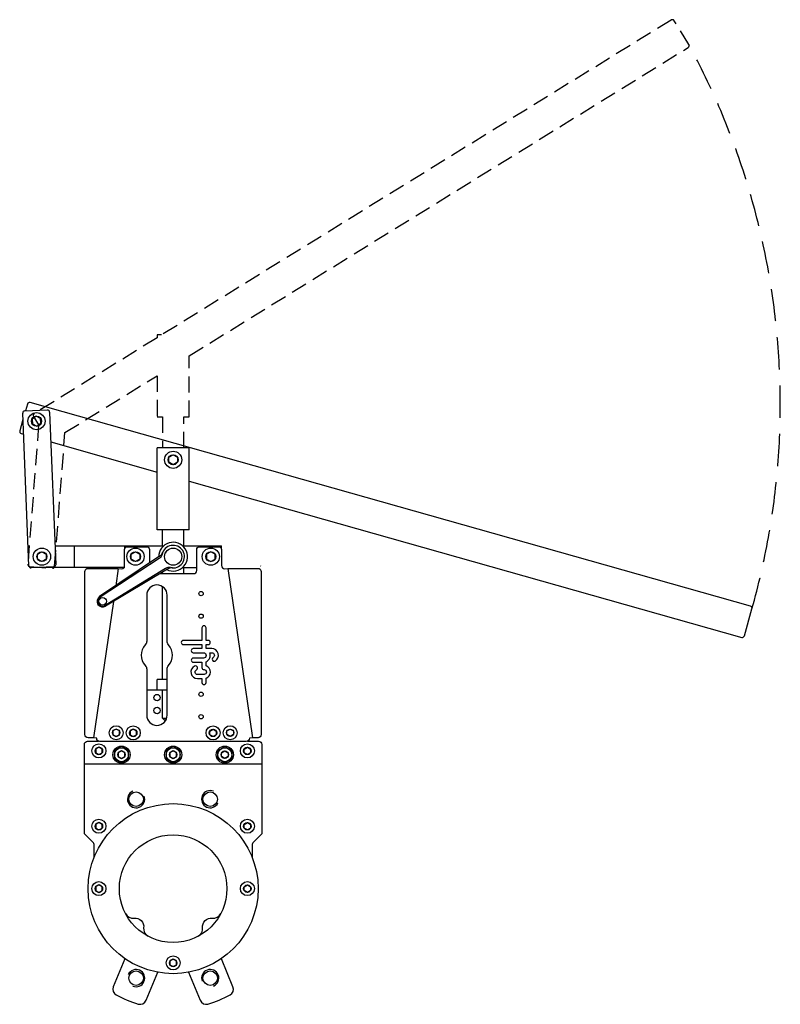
# Model space of a CAD drawing. Extents: x 7 to 714, y 7 to 922.
import ezdxf

# ---------------------------------------------------------------- set-up
doc = ezdxf.new("R2010")
doc.units = 0
doc.header["$LTSCALE"] = 15
doc.header["$MEASUREMENT"] = 0
doc.linetypes.add('TRAZOS', pattern=[0.75, 0.5, -0.25])
doc.layers.add('CYL_XDP100', color=7, linetype='CONTINUOUS')

msp = doc.modelspace()

# ---------------------------------------------------------------- linework, layer by layer
at = {"layer": 'CYL_XDP100'}
for p, q in [((11.57, 558.47), (32.56, 559.3)), ((9.89, 550.38), (6.9, 539.78)), ((15.32, 414.5), (9.65, 556.39)), ((34.63, 557.39), (40.3, 415.5)), ((8.28, 537.31), (10.44, 536.7)), ((35.74, 529.55), (134.49, 501.65)), ((134.49, 447.99), (134.49, 523.99)), ((164.49, 523.99), (134.49, 523.99)), ((164.49, 447.99), (164.49, 523.99)), ((164.49, 447.99), (134.49, 447.99)), ((139.49, 432.99), (139.49, 447.99)), ((159.49, 432.99), (159.49, 447.99)), ((39.6, 432.99), (140.57, 432.99)), ((57.49, 432.99), (57.49, 412.99)), ((104.49, 430.49), (104.49, 432.99)), ((158.41, 432.99), (194.49, 432.99)), ((194.49, 430.49), (194.49, 432.99)), ((136.89, 423.3), (81.12, 385.84)), ((136.62, 421.32), (81.58, 385.24)), ((38.38, 413.42), (17.39, 412.58)), ((104.49, 412.99), (27.69, 412.99)), ((142.49, 412.06), (86.4, 377.65)), ((98.45, 412.13), (96.08, 395.89)), ((158.41, 412.99), (171.42, 412.99)), ((159.49, 407.19), (159.49, 412.99)), ((200.39, 412.13), (223.39, 254.63)), ((230.9, 414.24), (230.85, 414.55)), ((144.39, 411.47), (86.74, 376.98)), ((139.49, 407.19), (139.49, 408.54)), ((139.49, 308.99), (139.49, 395.23)), ((93.94, 381.29), (75.45, 254.63)), ((143.99, 308.99), (134.49, 308.99)), ((134.49, 298.99), (134.49, 308.99)), ((143.92, 298.99), (124.99, 298.99)), ((139.49, 272.99), (139.49, 298.99)), ((139.49, 272.99), (143.53, 272.99)), ((141.49, 270.99), (139.49, 272.99)), ((142.67, 270.99), (141.49, 270.99)), ((66.99, 230.49), (231.99, 230.49))]:
    msp.add_line(p, q, dxfattribs=at)
at = {"layer": 'CYL_XDP100', "linetype": 'TRAZOS', "ltscale": 2}
msp.add_lwpolyline([(159.49, 523.99), (159.49, 552.99), (164.49, 552.99), (164.49, 609.63), (628.26, 896.13, 0.414214), (628.91, 898.88), (615.25, 921, 0.414214), (612.5, 921.65), (138.75, 628.99), (134.49, 628.99), (134.49, 626.36), (20.37, 555.86, 0.414214), (19.72, 553.11), (24.41, 545.52), (14.41, 415.98, 0.414214), (16.25, 413.83), (37.19, 412.21, 0.414214), (39.33, 414.05), (48.92, 538.24), (134.49, 591.1), (134.49, 552.99), (139.49, 552.99), (139.49, 523.99)], format="xyb", dxfattribs=at)
at = {"layer": 'CYL_XDP100', "linetype": 'TRAZOS', "ltscale": 4}
msp.add_lwpolyline([(687.58, 374.43, 0.195869), (628.91, 898.88, -1.682429)], format="xyb", dxfattribs=at)
at = {"layer": 'CYL_XDP100'}
for points in [[(164.49, 493.17), (678.04, 348.02, 0.414214), (680.51, 349.41), (687.58, 374.43, 0.414214), (686.2, 376.89), (16.44, 566.18, 0.414214), (13.97, 564.8), (12.19, 558.49)], [(137.24, 407.19), (168.42, 407.19, 0.414214), (171.42, 410.19), (171.42, 429.69, -0.414214), (173.92, 432.19), (191.92, 432.19, -0.414214), (194.42, 429.69), (194.42, 414.69, 0.414214), (197.42, 411.69), (200.39, 412.13), (228.39, 412.13, -0.414214), (231.39, 409.13), (231.39, 257.63, -0.414214), (228.39, 254.63), (223.39, 254.63), (220.42, 254.19, -0.414214), (217.42, 251.19), (81.42, 251.19, -0.414214), (78.42, 254.19), (75.45, 254.63), (70.45, 254.63, -0.414214), (67.45, 257.63), (67.45, 409.13, -0.414214), (70.45, 412.13), (98.45, 412.13), (101.42, 411.69, 0.414214), (104.42, 414.69), (104.42, 429.69, -0.414214), (106.92, 432.19), (124.92, 432.19, -0.414214), (127.42, 429.69), (127.42, 416.93)], [(75.99, 143.45), (75.99, 155.66, 0.198912), (75.4, 157.08), (67.57, 164.91, -0.198912), (66.99, 166.32), (66.99, 248.49, -0.414214), (69.99, 251.49), (80.11, 251.49)], [(218.73, 251.49), (228.99, 251.49, -0.414214), (231.99, 248.49), (231.99, 166.32, -0.198912), (231.4, 164.91), (223.57, 157.08, 0.198912), (222.99, 155.66), (222.99, 143.45)], [(105.18, 91.32, 0.310868), (113.2, 87.08, -0.484322), (122.08, 78.21, 0.310868), (126.32, 70.19)], [(172.66, 70.19, 0.310868), (176.9, 78.21, -0.484322), (185.77, 87.08, 0.310868), (193.79, 91.32)], [(104.68, 49.43), (93.88, 23.36, 0.385443), (96.59, 15.77, 0.04965), (117.09, 7.28, 0.385443), (124.37, 10.73), (135.17, 36.8)], [(163.81, 36.8), (174.61, 10.73, 0.385443), (181.89, 7.28, 0.04965), (202.39, 15.77, 0.385443), (205.1, 23.36), (194.3, 49.43)]]:
    msp.add_lwpolyline(points, format="xyb", dxfattribs=at)
for points in [[(26.27, 551.51), (22.09, 553.5), (18.29, 550.88), (18.66, 546.27), (22.83, 544.29), (26.63, 546.91)], [(153.49, 510.68), (149.49, 508.37), (145.49, 510.68), (145.49, 515.3), (149.49, 517.61), (153.49, 515.3)], [(31.49, 420.68), (27.49, 418.37), (23.49, 420.68), (23.49, 425.3), (27.49, 427.61), (31.49, 425.3)], [(118.49, 420.68), (114.49, 418.37), (110.49, 420.68), (110.49, 425.3), (114.49, 427.61), (118.49, 425.3)], [(180.49, 420.68), (184.49, 418.37), (188.49, 420.68), (188.49, 425.3), (184.49, 427.61), (180.49, 425.3)], [(93.49, 257.61), (96.49, 255.88), (99.49, 257.61), (99.49, 261.07), (96.49, 262.81), (93.49, 261.07)], [(109.42, 257.46), (112.42, 255.73), (115.42, 257.46), (115.42, 260.92), (112.42, 262.66), (109.42, 260.92)], [(189.56, 257.46), (186.56, 255.73), (183.56, 257.46), (183.56, 260.92), (186.56, 262.66), (189.56, 260.92)], [(205.49, 257.61), (202.49, 255.88), (199.49, 257.61), (199.49, 261.07), (202.49, 262.81), (205.49, 261.07)], [(77.49, 240.76), (80.49, 239.03), (83.49, 240.76), (83.49, 244.23), (80.49, 245.96), (77.49, 244.23)], [(107.99, 242.75), (101.49, 246.5), (94.99, 242.75), (94.99, 235.24), (101.49, 231.49), (107.99, 235.24)], [(98.49, 237.26), (101.49, 235.53), (104.49, 237.26), (104.49, 240.73), (101.49, 242.46), (98.49, 240.73)], [(155.99, 242.75), (149.49, 246.5), (142.99, 242.75), (142.99, 235.24), (149.49, 231.49), (155.99, 235.24)], [(146.49, 237.26), (149.49, 235.53), (152.49, 237.26), (152.49, 240.73), (149.49, 242.46), (146.49, 240.73)], [(190.99, 242.75), (197.49, 246.5), (203.99, 242.75), (203.99, 235.24), (197.49, 231.49), (190.99, 235.24)], [(200.49, 237.26), (197.49, 235.53), (194.49, 237.26), (194.49, 240.73), (197.49, 242.46), (200.49, 240.73)], [(221.49, 240.76), (218.49, 239.03), (215.49, 240.76), (215.49, 244.23), (218.49, 245.96), (221.49, 244.23)], [(77.49, 170.76), (80.49, 169.03), (83.49, 170.76), (83.49, 174.23), (80.49, 175.96), (77.49, 174.23)], [(221.49, 170.76), (218.49, 169.03), (215.49, 170.76), (215.49, 174.23), (218.49, 175.96), (221.49, 174.23)], [(77.49, 112.76), (80.49, 111.03), (83.49, 112.76), (83.49, 116.23), (80.49, 117.96), (77.49, 116.23)], [(221.49, 112.76), (218.49, 111.03), (215.49, 112.76), (215.49, 116.23), (218.49, 117.96), (221.49, 116.23)], [(146.49, 43.76), (149.49, 42.03), (152.49, 43.76), (152.49, 47.23), (149.49, 48.96), (146.49, 47.23)]]:
    msp.add_lwpolyline(points, close=True, dxfattribs=at)
for points in [[(124.92, 344.48, -0.185167), (123.63, 341.14, 0.383482), (123.63, 321.75, -0.185167), (124.92, 318.4), (124.92, 275.69, 1), (143.92, 275.69), (143.92, 318.4, -0.185167), (145.2, 321.75, 0.383482), (145.2, 341.14, -0.185167), (143.92, 344.48), (143.92, 387.19, 1), (124.92, 387.19)], [(180.09, 345.17), (180.09, 355.12), (180.09, 356.87, 1), (176.28, 356.87), (176.28, 355.12), (176.28, 345.17), (158.95, 345.17, 1), (158.95, 341.36), (176.28, 341.36), (176.28, 337.55), (168.19, 337.55, 1), (168.19, 333.74), (177.68, 333.74, -1), (177.68, 328.69), (168.19, 328.69, 1), (168.19, 324.88), (176.28, 324.88), (176.28, 319.94, 0.414214), (178.18, 318.03, -1), (178.18, 313.5), (172.11, 313.5, -0.794623), (171.11, 317.8, 1), (169.43, 321.22, 0.794623), (172.11, 309.69), (176.28, 309.69), (176.28, 306.01, 1), (180.09, 306.01), (180.09, 310, 0.722745), (180.09, 321.54), (180.09, 325.36, 0.419737), (183.49, 333.74), (185.44, 333.74, -0.767176), (186.63, 329.31, 1), (188.53, 326.01, 0.767176), (185.44, 337.55), (180.09, 337.55), (180.09, 341.36), (182.1, 341.36, 1), (182.1, 345.17)]]:
    msp.add_lwpolyline(points, format="xyb", close=True, dxfattribs=at)
for centre, radius in [((22.46, 548.89), 8), ((22.46, 548.89), 4.62), ((149.49, 512.99), 8), ((149.49, 512.99), 4.62), ((27.49, 422.99), 8), ((114.49, 422.99), 8), ((149.49, 422.99), 8), ((184.49, 422.99), 8), ((27.49, 422.99), 4.62), ((114.49, 422.99), 4.62), ((184.49, 422.99), 4.62), ((84.04, 381.48), 3.5), ((175.42, 388.69), 2), ((175.42, 367.69), 2), ((134.49, 291.99), 3), ((175.42, 295.19), 2), ((134.49, 279.99), 3), ((175.42, 274.19), 2), ((96.49, 259.34), 6.5), ((112.42, 259.19), 6.5), ((186.56, 259.19), 6.5), ((202.49, 259.34), 6.5), ((96.49, 259.34), 3.46), ((112.42, 259.19), 3.46), ((186.56, 259.19), 3.46), ((202.49, 259.34), 3.46), ((80.49, 242.49), 6.5), ((218.49, 242.49), 6.5), ((80.49, 242.49), 3.46), ((101.49, 238.99), 8), ((101.49, 238.99), 6.5), ((101.49, 238.99), 3.46), ((149.49, 238.99), 8), ((149.49, 238.99), 6.5), ((149.49, 238.99), 3.46), ((197.49, 238.99), 8), ((197.49, 238.99), 6.5), ((197.49, 238.99), 3.46), ((218.49, 242.49), 3.46), ((115.05, 197.64), 6.75), ((183.93, 197.64), 6.75), ((149.49, 114.49), 79), ((80.49, 172.49), 6.5), ((80.49, 172.49), 3.46), ((218.49, 172.49), 6.5), ((218.49, 172.49), 3.46), ((149.49, 114.49), 50), ((80.49, 114.49), 6.5), ((218.49, 114.49), 6.5), ((80.49, 114.49), 3.46), ((218.49, 114.49), 3.46), ((149.49, 45.49), 6.5), ((149.49, 45.49), 3.46), ((115.05, 31.34), 6.75), ((183.93, 31.34), 6.75)]:
    msp.add_circle(centre, radius, dxfattribs=at)
for centre, radius, start, end in [((11.65, 556.47), 2, 92.28536, 182.28536), ((32.64, 557.31), 2, 2.28536, 92.28536), ((8.82, 539.24), 2, 164.21859, 254.21859), ((149.49, 422.99), 13.4, 243.75693, 181.01794), ((149.49, 422.99), 10.5, 256.47753, 168.29734), ((133.33, 426.34), 6, 303.2421, 348.29734), ((132.71, 429.52), 7.5, 303.8821, 338.73331), ((149.49, 422.99), 8, 145.355, 155.09655), ((17.31, 414.58), 2, 182.28536, 272.28536), ((38.3, 415.42), 2, 272.28536, 2.28536), ((145.63, 406.95), 6, 76.47753, 121.53277), ((148.24, 405.04), 7.5, 86.04156, 120.89277), ((84.04, 381.48), 5.25, 123.8821, 300.89277), ((84.04, 381.48), 4.5, 123.2421, 301.53277), ((115.05, 197.64), 8, 112.5, 19.63402), ((183.93, 197.64), 8, 67.5, 334.63402), ((115.05, 31.34), 8, 247.5, 154.63402), ((183.93, 31.34), 8, 292.5, 199.63402)]:
    msp.add_arc(centre, radius, start, end, dxfattribs=at)

doc.saveas('drawing.dxf')
